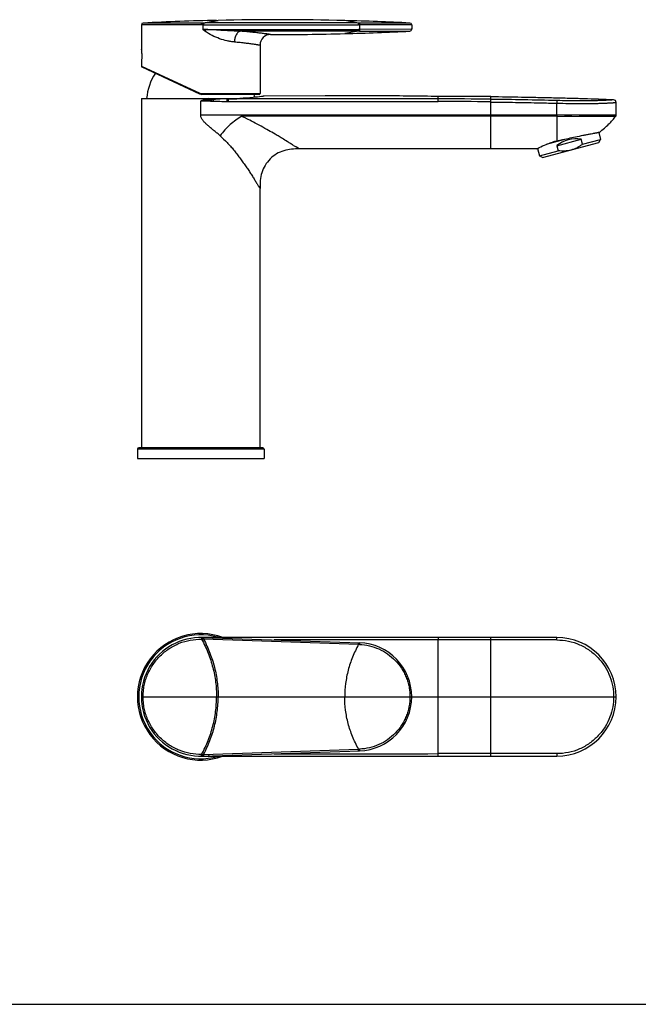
# Model space of a CAD drawing. Header units: millimetres. Extents: x 0 to 841, y 0 to 594.
# Tile 3 of 3: x 254 to 489, y 0 to 373. Entities that reach past the tile are written whole.
import ezdxf

# ---------------------------------------------------------------- set-up
doc = ezdxf.new("R2010")
doc.units = ezdxf.units.MM
doc.header["$LTSCALE"] = 46.255
doc.layers.get('0').update_dxf_attribs({"linetype": 'CONTINUOUS'})

msp = doc.modelspace()

# ---------------------------------------------------------------- linework, layer by layer
at = {"color": 9, "linetype": 'CONTINUOUS'}
for p, q in [((324.18, 371.54), (300.56, 371.51)), ((304.86, 371.51), (300.56, 371.51)), ((323.41, 372.23), (329.06, 373.23)), ((324.16, 372.23), (323.41, 372.23)), ((323.82, 371.54), (323.82, 369.81)), ((324.16, 372.23), (329.67, 373.24)), ((382.9, 372.23), (377.65, 373.15)), ((383.23, 372.23), (382.9, 372.23)), ((403.06, 371.51), (382.92, 371.54)), ((383.25, 371.53), (383.25, 369.81)), ((403.06, 369.84), (383.25, 369.81)), ((402.82, 369.84), (383.25, 369.81)), ((397.3, 371.51), (386.36, 371.53)), ((402.11, 371.51), (397.3, 371.51)), ((403.06, 371.51), (402.11, 371.51)), ((382.9, 369.11), (377.65, 368.19)), ((383.23, 369.11), (382.9, 369.11)), ((300.56, 355.82), (322.78, 345.59)), ((323.06, 345.49), (322.98, 345.2)), ((323.51, 345.44), (345.56, 345.44)), ((413.06, 342.41), (413.06, 344.36)), ((327.77, 342.6), (323.06, 342.59)), ((323.06, 337.32), (323.06, 342.59)), ((327.78, 343.18), (327.77, 342.6)), ((332.98, 343.41), (332.95, 342.42)), ((458.09, 342.81), (458.06, 341.81)), ((458.06, 337.32), (458.06, 341.81)), ((458.06, 337.32), (323.06, 337.32)), ((338.62, 337.32), (338.62, 336.83)), ((458.06, 336.83), (338.62, 336.83)), ((413.06, 337.32), (413.06, 336.83)), ((480.56, 337.32), (458.06, 337.32)), ((458.06, 337.32), (458.06, 327.42)), ((458.06, 336.82), (468.7, 336.83)), ((460.94, 336.83), (463.79, 336.83)), ((466.55, 336.83), (480.39, 336.83)), ((471.61, 336.83), (473.82, 336.83)), ((473.82, 336.83), (478.69, 336.83)), ((480.2, 336.83), (480.39, 336.83)), ((360.56, 324.48), (360.21, 324.68)), ((347.06, 210.54), (299.06, 210.54)), ((323.7, 139.14), (323.82, 139.14)), ((323.7, 139.14), (323.82, 139.14)), ((323.82, 139.14), (324.15, 139.14)), ((324.15, 139.14), (324.18, 139.14)), ((324.18, 139.12), (324.16, 138.48)), ((324.18, 139.14), (324.62, 139.14)), ((325.88, 139.07), (325.93, 139.07)), ((325.88, 139.07), (325.93, 139.07)), ((333.44, 138.81), (333.44, 139.14)), ((333.44, 139.07), (333.44, 139.14)), ((413.06, 139.14), (413.06, 138.2)), ((413.06, 94.14), (413.06, 138.2)), ((433.06, 138.2), (413.06, 138.2)), ((458.09, 138.2), (433.06, 138.2)), ((382.9, 136.51), (382.92, 137.14)), ((300.56, 116.64), (480.56, 116.64)), ((323.7, 94.15), (323.82, 94.15)), ((323.82, 94.15), (323.7, 94.15)), ((323.82, 94.15), (324.18, 94.14)), ((324.16, 94.8), (324.18, 94.17)), ((324.18, 94.14), (324.63, 94.14)), ((325.97, 94.22), (325.88, 94.21)), ((325.97, 94.21), (325.88, 94.21)), ((333.44, 94.48), (333.44, 94.14)), ((382.92, 96.14), (382.9, 96.78)), ((458.09, 95.08), (413.06, 95.08))]:
    msp.add_line(p, q, dxfattribs=at)
at = {"color": 7, "linetype": 'CONTINUOUS'}
for p, q in [((300.56, 371.51), (300.56, 362.19)), ((329.06, 373.23), (329.67, 373.24)), ((403.06, 371.51), (403.06, 369.84)), ((345.56, 363.86), (345.56, 345.44)), ((300.57, 362.1), (300.56, 362.19)), ((300.57, 362.1), (300.56, 362.19)), ((300.56, 357.09), (300.57, 357.17)), ((300.56, 357.09), (300.57, 357.17)), ((300.56, 357.09), (300.56, 355.82)), ((300.74, 355.55), (322.66, 345.32)), ((345.26, 345.14), (323.51, 345.14)), ((370.26, 344.65), (347.06, 344.49)), ((370.37, 344.65), (370.26, 344.65)), ((433.06, 324.48), (433.06, 344.29)), ((300.56, 343.59), (300.56, 211.04)), ((300.56, 343.59), (337.91, 343.59)), ((480.56, 337.32), (480.56, 342.09)), ((480.39, 336.83), (480.43, 336.88)), ((480.43, 336.88), (480.53, 337.05)), ((480.52, 337.05), (480.56, 337.23)), ((480.56, 337.23), (480.56, 337.32)), ((473.97, 330.68), (474.67, 328.08)), ((452.71, 321.16), (473.96, 326.85)), ((461.04, 328.05), (454.04, 326.18)), ((458.05, 325.7), (467.32, 328.18)), ((458.05, 325.7), (458.57, 323.77)), ((462.32, 328.33), (461.04, 328.05)), ((467.83, 326.25), (467.32, 328.18)), ((467.83, 326.25), (474.67, 328.08)), ((473.96, 326.85), (474.67, 328.08)), ((450.53, 324.48), (360.56, 324.48)), ((450.75, 324.6), (451.48, 321.87)), ((451.48, 321.87), (458.57, 323.77)), ((452.71, 321.16), (451.48, 321.87)), ((345.56, 211.04), (345.56, 309.48)), ((299.06, 210.54), (299.06, 207.04)), ((346.56, 211.04), (299.56, 211.04)), ((347.06, 210.54), (347.06, 207.04)), ((299.06, 207.04), (347.06, 207.04)), ((458.06, 139.14), (323.06, 139.14)), ((323.82, 139.13), (383.25, 137.13)), ((325.94, 139.14), (327.77, 139.14)), ((433.06, 94.14), (433.06, 139.14)), ((323.06, 94.14), (458.06, 94.14)), ((323.82, 94.15), (383.25, 96.15)), ((325.97, 94.14), (327.77, 94.14)), ((0, 0), (841, 0))]:
    msp.add_line(p, q, dxfattribs=at)
msp.add_lwpolyline([(300.56, 355.82), (300.58, 355.73), (300.64, 355.62), (300.74, 355.55)], dxfattribs=at)
for centre, radius, start, end in [((351.81, -626.66), 1000.14, 88.51945, 91.26846), ((301.26, 371.51), 0.7, 92.9001, 179.9788), ((351.81, -626.56), 1000.05, 91.30367, 92.89953), ((351.81, -626.55), 1000.04, 87.10046, 88.51923), ((402.36, 371.51), 0.7, 0.0116, 87.1001), ((402.36, 369.84), 0.7, 272.9101, 359.977), ((349.56, 363.86), 4, 89.8721, 179.9996), ((351.81, 1367.92), 1000.06, 269.87162, 271.48067), ((351.81, 1367.9), 1000.04, 271.48077, 272.89955), ((322.51, 342.08), 20, 146.3537, 175.6803), ((323.51, 347.14), 2, 245, 270), ((323.62, 342.08), 20, 5.58, 8.8062), ((345.26, 345.44), 0.3, 270, 360), ((416.46, -1693.42), 2037.79, 89.5331, 90.09544), ((479.56, 342.09), 1, 0.0406, 88.0662), ((480, 337.24), 0.557, 336.0275, 344.6109), ((537.35, -17.48), 353.86, 101.3091, 102.2416), ((462.19, 306.89), 20.95, 101.358, 105.9126), ((299.56, 210.54), 0.5, 90, 180), ((346.56, 210.54), 0.5, 0, 90), ((323.06, 116.64), 24, 69.643, 290.21), ((323.06, 116.64), 22.5, 88.0743, 271.9258), ((458.06, 116.64), 22.5, 270, 90), ((382.56, 116.64), 20.5, 271.9253, 88.0748)]:
    msp.add_arc(centre, radius, start, end, dxfattribs=at)
at = {"color": 9, "linetype": 'CONTINUOUS'}
for centre, radius, start, end in [((352.67, 30013.24), 29643.45, 269.944236, 270.058477), ((315.16, 145.03), 224.94, 87.5038, 87.795), ((334.71, 382.93), 17.05, 230.3145, 233.7842), ((335.49, 363.51), 12.25, 149.3419, 152.4859), ((323.51, 347.18), 1.74, 245.3057, 255.0683), ((323.51, 347.19), 1.75, 255.1101, 269.9729), ((333.43, 356.27), 13.85, 268.014, 270.0323), ((333.23, 363), 19.59, 269.263, 270.593), ((328.13, 531.52), 188.19, 271.6168, 272.9467), ((416.46, -1693.25), 2036.67, 89.53287, 90.09551), ((416.46, -1693.48), 2035.9, 89.5327, 90.09557), ((409.01, -1690.17), 2033.57, 88.61704, 89.3222), ((291.2, 236.38), 111.09, 62.1846, 63.7466), ((438.34, 463.46), 159.26, 239.7955, 240.2216), ((323.06, 116.64), 23.5, 73.929, 286.0692), ((323.13, 117.09), 21.42, 88.2214, 89.255), ((323.46, 122.64), 15.86, 87.4673, 88.7869), ((-527.66, -26046.19), 26198.53, 88.008202, 88.136744), ((323.08, 79.7), 59.44, 88.5034, 88.9376), ((323.11, 80.76), 58.38, 87.2754, 88.5042), ((323.13, 81.32), 57.82, 86.8371, 87.2254), ((323.15, 81.57), 57.57, 86.6285, 86.837), ((377.08, -26712.89), 26851.12, 89.923218, 90.055704), ((382.26, 115.78), 20.74, 87.3052, 88.2133), ((323.19, 112.84), 18.07, 270.6916, 271.9166), ((323.37, 117.83), 23.04, 271.0542, 271.9623), ((-511.84, 25800.17), 25718.96, 271.862744, 271.993683), ((323.08, 153.58), 59.44, 271.0625, 271.4969), ((323.11, 152.52), 58.38, 271.496, 272.7249), ((323.14, 151.94), 57.8, 272.8106, 273.1646), ((323.15, 151.71), 57.56, 273.1647, 273.3721), ((377.08, 26966.33), 26871.28, 269.94427, 270.076729), ((382.26, 117.5), 20.74, 271.7868, 272.695)]:
    msp.add_arc(centre, radius, start, end, dxfattribs=at)
at = {"color": 7, "linetype": 'CONTINUOUS'}
msp.add_ellipse((465.4, 316.28), major_axis=(6.04, 10.45), ratio=0.988183, start_param=6.651502, end_param=7.473778, dxfattribs=at)
at = {"color": 9, "linetype": 'CONTINUOUS'}
for points, knots in [([(323.41, 372.23), (321.97, 372.23), (319.15, 372.22), (315.05, 372.22), (311.26, 372.21), (307.94, 372.21), (305.52, 372.21), (303.92, 372.21), (302.99, 372.21), (302.25, 372.21), (301.77, 372.2), (301.49, 372.21), (301.34, 372.2), (301.26, 372.21), (301.23, 372.2)], [0, 0, 0, 0, 0.194402, 0.381699, 0.554593, 0.706321, 0.830956, 0.881545, 0.923628, 0.956796, 0.980721, 0.989143, 0.995169, 1, 1, 1, 1]), ([(323.42, 371.54), (323.42, 371.62), (323.42, 371.78), (323.42, 371.99), (323.41, 372.13), (323.41, 372.21), (323.41, 372.23)], [0, 0, 0, 0, 0.362504, 0.676048, 0.898564, 1, 1, 1, 1]), ([(323.82, 371.54), (323.82, 371.62), (323.82, 371.78), (323.81, 371.96), (323.81, 372.09), (323.81, 372.16), (323.8, 372.2), (323.8, 372.23), (323.8, 372.23)], [0, 0, 0, 0, 0.362039, 0.675375, 0.800118, 0.897881, 0.965171, 1, 1, 1, 1]), ([(382.9, 372.23), (373.11, 372.24), (353.53, 372.25), (333.95, 372.24), (324.16, 372.23)], [0, 0, 0, 0, 0.49999, 1, 1, 1, 1]), ([(324.16, 372.23), (324.16, 372.23), (324.17, 372.2), (324.17, 372.16), (324.17, 372.09), (324.18, 371.96), (324.18, 371.78), (324.18, 371.62), (324.18, 371.54)], [0, 0, 0, 0, 0.035142, 0.102645, 0.200514, 0.325264, 0.63837, 1, 1, 1, 1]), ([(338.16, 369.1), (337.06, 369.11), (334.86, 369.19), (331.57, 369.39), (328.27, 369.6), (326.06, 369.71), (324.96, 369.76)], [0, 0, 0, 0, 0.24904, 0.498873, 0.74931, 1, 1, 1, 1]), ([(382.92, 371.54), (382.92, 371.62), (382.92, 371.78), (382.92, 371.96), (382.92, 372.09), (382.91, 372.15), (382.91, 372.2), (382.91, 372.22), (382.9, 372.23)], [0, 0, 0, 0, 0.362202, 0.675607, 0.800341, 0.898062, 0.965278, 1, 1, 1, 1]), ([(382.9, 369.11), (382.91, 369.12), (382.91, 369.14), (382.91, 369.19), (382.92, 369.26), (382.92, 369.38), (382.92, 369.57), (382.92, 369.72), (382.92, 369.81)], [0, 0, 0, 0, 0.034767, 0.102017, 0.19976, 0.324502, 0.637881, 1, 1, 1, 1]), ([(383.23, 372.23), (383.23, 372.22), (383.24, 372.2), (383.24, 372.15), (383.24, 372.09), (383.25, 371.96), (383.25, 371.78), (383.25, 371.62), (383.25, 371.53)], [0, 0, 0, 0, 0.034514, 0.101586, 0.19922, 0.323926, 0.63748, 1, 1, 1, 1]), ([(402.4, 372.2), (402.37, 372.21), (402.25, 372.2), (401.97, 372.21), (401.52, 372.21), (400.9, 372.21), (400.1, 372.21), (398.73, 372.21), (396.65, 372.21), (393.79, 372.21), (390.52, 372.22), (386.95, 372.22), (384.49, 372.23), (383.23, 372.23)], [0, 0, 0, 0, 0.004798, 0.019083, 0.042678, 0.07541, 0.117049, 0.16714, 0.290697, 0.441743, 0.614586, 0.802988, 1, 1, 1, 1]), ([(383.25, 369.81), (383.25, 369.72), (383.25, 369.57), (383.25, 369.38), (383.24, 369.26), (383.24, 369.19), (383.24, 369.14), (383.23, 369.12), (383.23, 369.11)], [0, 0, 0, 0, 0.362337, 0.675871, 0.80064, 0.898336, 0.965456, 1, 1, 1, 1]), ([(335.86, 365.07), (335.41, 365.08), (334.48, 365.16), (332.59, 365.51), (330.17, 366.23), (327.31, 367.44), (325.49, 368.54), (324.63, 369.17)], [0, 0, 0, 0, 0.112288, 0.229724, 0.476926, 0.735564, 1, 1, 1, 1]), ([(338.15, 369.1), (338, 369.08), (337.68, 368.98), (337.25, 368.7), (336.86, 368.3), (336.39, 367.6), (335.98, 366.51), (335.87, 365.56), (335.86, 365.07)], [0, 0, 0, 0, 0.09465, 0.196508, 0.308211, 0.430658, 0.703595, 1, 1, 1, 1]), ([(349.57, 367.86), (349.57, 367.86), (349.55, 367.86), (349.51, 367.87), (349.45, 367.88), (349.32, 367.89), (349.1, 367.93), (348.76, 367.97), (348.33, 368.03), (347.8, 368.1), (347.18, 368.18), (346.19, 368.31), (344.74, 368.48), (342.77, 368.69), (340.54, 368.9), (338.97, 369.03), (338.15, 369.1)], [0, 0, 0, 0, 0.001122, 0.004366, 0.00974, 0.017252, 0.038711, 0.06864, 0.106859, 0.153188, 0.207449, 0.269395, 0.414868, 0.588229, 0.785759, 1, 1, 1, 1]), ([(383.23, 369.11), (384.49, 369.11), (386.95, 369.12), (390.52, 369.12), (393.79, 369.13), (396.65, 369.13), (398.73, 369.13), (400.1, 369.14), (400.9, 369.14), (401.52, 369.14), (401.97, 369.14), (402.25, 369.14), (402.37, 369.14), (402.4, 369.14)], [0, 0, 0, 0, 0.197019, 0.385423, 0.558266, 0.709311, 0.832865, 0.882954, 0.924592, 0.957324, 0.980915, 0.995197, 1, 1, 1, 1]), ([(335.86, 365.07), (336.57, 365.05), (337.62, 364.98), (338.97, 364.83), (339.89, 364.7), (340.76, 364.59), (341.56, 364.48), (342.3, 364.38), (342.96, 364.28), (343.55, 364.19), (344.07, 364.11), (344.52, 364.03), (344.84, 363.98), (345.05, 363.95), (345.19, 363.92), (345.3, 363.9), (345.39, 363.89), (345.46, 363.88), (345.5, 363.87), (345.52, 363.87), (345.54, 363.86), (345.55, 363.86), (345.56, 363.86), (345.56, 363.86), (345.56, 363.86)], [0, 0, 0, 0, 0.218812, 0.320312, 0.41598, 0.505418, 0.588282, 0.664282, 0.733141, 0.794591, 0.848376, 0.894285, 0.932117, 0.947954, 0.961717, 0.973389, 0.982954, 0.990403, 0.993332, 0.995731, 0.997598, 0.998932, 0.999733, 1, 1, 1, 1]), ([(322.78, 345.59), (322.77, 345.56), (322.74, 345.51), (322.72, 345.45), (322.7, 345.4), (322.68, 345.37), (322.67, 345.35), (322.67, 345.33), (322.66, 345.32), (322.66, 345.32)], [0, 0, 0, 0, 0.383011, 0.555929, 0.707288, 0.831443, 0.923828, 0.980631, 1, 1, 1, 1]), ([(323.51, 345.44), (323.51, 345.4), (323.51, 345.34), (323.51, 345.27), (323.51, 345.23), (323.51, 345.19), (323.51, 345.16), (323.51, 345.15), (323.51, 345.14), (323.51, 345.14)], [0, 0, 0, 0, 0.382373, 0.555167, 0.706528, 0.830808, 0.923358, 0.980327, 1, 1, 1, 1]), ([(325.88, 343.59), (325.64, 343.51), (325.17, 343.36), (324.58, 343.17), (324.11, 343.01), (323.81, 342.91), (323.58, 342.82), (323.39, 342.77), (323.21, 342.71), (323.11, 342.63), (323.06, 342.59)], [0, 0, 0, 0, 0.248179, 0.497073, 0.621676, 0.746618, 0.809384, 0.874018, 0.938064, 1, 1, 1, 1]), ([(327.78, 343.18), (327.1, 343.12), (325.74, 342.98), (324.38, 342.83), (323.7, 342.74)], [0, 0, 0, 0, 0.499908, 1, 1, 1, 1]), ([(327.77, 342.6), (328.64, 342.58), (329.93, 342.54), (331.66, 342.48), (332.52, 342.44), (332.95, 342.42)], [0, 0, 0, 0, 0.502607, 0.7497, 1, 1, 1, 1]), ([(332.43, 343.42), (332.04, 343.42), (330.49, 343.4), (328.95, 343.29), (327.78, 343.18)], [0, 0, 0, 0, 0.246912, 1, 1, 1, 1]), ([(332.76, 343.59), (332.78, 343.56), (332.84, 343.49), (332.92, 343.43), (332.98, 343.41)], [0, 0, 0, 0, 0.286301, 1, 1, 1, 1]), ([(413.06, 343.41), (406.41, 343.42), (393.15, 343.43), (373.26, 343.44), (353.37, 343.43), (340.09, 343.42), (333.44, 343.41)], [0, 0, 0, 0, 0.250667, 0.499496, 0.749463, 1, 1, 1, 1]), ([(333.44, 343.41), (333.44, 343.38), (333.44, 343.28), (333.43, 342.94), (333.44, 342.64), (333.44, 342.41)], [0, 0, 0, 0, 0.091629, 0.312075, 1, 1, 1, 1]), ([(333.44, 342.41), (340.09, 342.42), (353.37, 342.43), (373.26, 342.45), (393.15, 342.44), (406.41, 342.42), (413.06, 342.42)], [0, 0, 0, 0, 0.250539, 0.5005, 0.749329, 1, 1, 1, 1]), ([(458.06, 341.81), (459.58, 341.78), (461.85, 341.73), (464.85, 341.7), (467.02, 341.69), (469.08, 341.69), (471.03, 341.7), (472.82, 341.73), (474.45, 341.77), (475.89, 341.82), (476.97, 341.86), (477.74, 341.9), (478.24, 341.93), (478.69, 341.95), (479.09, 341.98), (479.44, 342), (479.74, 342.02), (479.99, 342.04), (480.17, 342.06), (480.29, 342.07), (480.36, 342.07), (480.42, 342.08), (480.47, 342.08), (480.51, 342.08), (480.53, 342.09), (480.54, 342.09), (480.55, 342.09), (480.56, 342.09), (480.56, 342.09), (480.56, 342.09), (480.56, 342.09)], [0, 0, 0, 0, 0.202598, 0.302492, 0.399257, 0.491545, 0.578226, 0.658253, 0.7307, 0.794983, 0.850592, 0.875038, 0.897248, 0.91723, 0.934989, 0.950535, 0.963885, 0.975078, 0.984151, 0.987904, 0.991141, 0.993868, 0.996088, 0.997807, 0.998479, 0.999028, 0.999454, 0.999758, 0.99994, 1, 1, 1, 1]), ([(479.6, 343.09), (479.6, 343.09), (479.59, 343.09), (479.59, 343.09), (479.58, 343.09), (479.57, 343.09), (479.54, 343.08), (479.51, 343.08), (479.46, 343.08), (479.4, 343.07), (479.33, 343.06), (479.22, 343.05), (479.05, 343.04), (478.81, 343.02), (478.52, 343), (478.19, 342.98), (477.81, 342.95), (477.38, 342.92), (476.9, 342.9), (476.17, 342.86), (475.13, 342.81), (473.75, 342.77), (472.2, 342.73), (470.48, 342.7), (468.63, 342.69), (466.65, 342.69), (464.57, 342.7), (461.71, 342.73), (459.54, 342.77), (458.09, 342.81)], [0, 0, 0, 0, 0.00006, 0.000242, 0.000545, 0.000971, 0.002192, 0.003909, 0.006128, 0.008852, 0.012087, 0.015838, 0.024904, 0.036088, 0.049429, 0.064963, 0.082711, 0.102679, 0.124876, 0.149308, 0.204891, 0.269153, 0.341588, 0.421618, 0.508315, 0.600632, 0.697431, 0.797357, 1, 1, 1, 1]), ([(325.97, 333.18), (325.67, 333.45), (325.21, 333.86), (324.62, 334.44), (324.2, 334.89), (323.81, 335.37), (323.44, 335.88), (323.22, 336.34), (323.08, 336.73), (323.05, 336.94), (323.06, 337.04)], [0, 0, 0, 0, 0.249433, 0.374368, 0.499415, 0.624475, 0.749539, 0.874511, 0.937461, 1, 1, 1, 1]), ([(323.06, 337.04), (323.06, 337.09), (323.07, 337.18), (323.06, 337.27), (323.06, 337.32)], [0, 0, 0, 0, 0.500045, 1, 1, 1, 1]), ([(338.62, 336.83), (337.86, 336.35), (336.33, 335.39), (334.9, 334.28), (334.21, 333.67)], [0, 0, 0, 0, 0.493338, 1, 1, 1, 1]), ([(340.34, 336.01), (340.19, 336.08), (339.63, 336.36), (339.05, 336.63), (338.62, 336.83)], [0, 0, 0, 0, 0.248556, 1, 1, 1, 1]), ([(330.43, 329.45), (330.07, 329.76), (329.35, 330.4), (328.22, 331.31), (327.09, 332.23), (326.35, 332.86), (325.97, 333.18)], [0, 0, 0, 0, 0.247245, 0.496462, 0.747488, 1, 1, 1, 1]), ([(334.21, 333.67), (333.51, 333.05), (332.17, 331.7), (331.01, 330.2), (330.43, 329.45)], [0, 0, 0, 0, 0.497178, 1, 1, 1, 1]), ([(348.77, 331.49), (347.84, 332.01), (345.93, 333.07), (344.02, 334.12), (343.03, 334.64)], [0, 0, 0, 0, 0.489107, 1, 1, 1, 1]), ([(330.43, 329.45), (331.32, 328.61), (332.64, 327.32), (334.33, 325.53), (335.55, 324.11), (336.72, 322.63), (337.85, 321.12), (338.95, 319.61), (340.01, 318.1), (341.01, 316.63), (341.96, 315.2), (342.85, 313.81), (343.55, 312.69), (344.08, 311.83), (344.44, 311.26), (344.75, 310.75), (345.03, 310.31), (345.22, 310), (345.35, 309.8), (345.43, 309.69), (345.48, 309.6), (345.52, 309.53), (345.55, 309.5), (345.56, 309.48), (345.56, 309.48)], [0, 0, 0, 0, 0.146325, 0.219734, 0.293946, 0.369056, 0.444361, 0.519209, 0.592746, 0.663827, 0.731802, 0.797455, 0.860572, 0.889951, 0.917058, 0.941245, 0.961853, 0.97835, 0.984923, 0.990333, 0.994554, 0.997566, 0.999378, 1, 1, 1, 1]), ([(352.11, 329.59), (351.84, 329.75), (350.73, 330.39), (349.62, 331.01), (348.77, 331.49)], [0, 0, 0, 0, 0.243673, 1, 1, 1, 1]), ([(354.01, 328.44), (353.86, 328.54), (353.23, 328.93), (352.59, 329.31), (352.11, 329.59)], [0, 0, 0, 0, 0.244261, 1, 1, 1, 1]), ([(356.6, 326.8), (356.39, 326.93), (355.53, 327.47), (354.67, 328.03), (354.01, 328.44)], [0, 0, 0, 0, 0.238781, 1, 1, 1, 1]), ([(358.22, 325.82), (358.09, 325.9), (357.55, 326.22), (357.01, 326.54), (356.6, 326.8)], [0, 0, 0, 0, 0.236214, 1, 1, 1, 1]), ([(360.21, 324.68), (360.15, 324.72), (359.83, 324.9), (359.51, 325.08), (359.25, 325.23)], [0, 0, 0, 0, 0.195637, 1, 1, 1, 1]), ([(301.23, 116.64), (301.24, 116.82), (301.23, 117.18), (301.25, 117.72), (301.28, 118.26), (301.35, 118.98), (301.46, 119.88), (301.65, 120.95), (301.89, 122), (302.27, 123.39), (302.89, 125.09), (303.82, 127.05), (305.32, 129.52), (307.64, 132.31), (311.03, 135.04), (314.89, 137.06), (319.07, 138.28), (321.97, 138.52), (323.41, 138.5)], [0, 0, 0, 0, 0.015636, 0.03127, 0.046905, 0.062541, 0.093811, 0.125081, 0.156351, 0.187622, 0.250145, 0.31267, 0.375198, 0.500111, 0.625043, 0.750002, 0.874986, 1, 1, 1, 1]), ([(323.42, 139.14), (323.42, 139.14), (323.42, 139.13), (323.42, 139.13), (323.42, 139.11), (323.42, 139.08), (323.42, 139.03), (323.42, 138.95), (323.42, 138.86), (323.41, 138.71), (323.41, 138.59), (323.41, 138.5)], [0, 0, 0, 0, 0.004546, 0.018459, 0.041588, 0.073776, 0.16427, 0.286628, 0.436853, 0.609958, 1, 1, 1, 1]), ([(323.41, 138.5), (324.33, 136.78), (325.97, 133.28), (327.76, 127.82), (328.83, 122.26), (329.06, 118.51), (329.06, 116.64)], [0, 0, 0, 0, 0.257391, 0.507312, 0.753534, 1, 1, 1, 1]), ([(323.8, 138.5), (323.8, 138.54), (323.8, 138.62), (323.8, 138.74), (323.81, 138.85), (323.81, 138.94), (323.81, 139.01), (323.82, 139.05), (323.82, 139.08), (323.82, 139.1), (323.82, 139.12), (323.82, 139.12), (323.82, 139.13), (323.82, 139.13)], [0, 0, 0, 0, 0.199601, 0.389607, 0.562524, 0.71267, 0.83506, 0.884581, 0.925692, 0.957976, 0.981225, 0.995284, 1, 1, 1, 1]), ([(324.16, 138.48), (325.06, 136.76), (326.66, 133.25), (328.4, 127.8), (329.44, 122.25), (329.67, 118.51), (329.67, 116.64)], [0, 0, 0, 0, 0.257049, 0.506966, 0.753361, 1, 1, 1, 1]), ([(327.78, 139), (327.78, 139.02), (327.78, 139.05), (327.78, 139.1), (327.77, 139.12), (327.77, 139.14), (327.77, 139.14)], [0, 0, 0, 0, 0.429568, 0.742366, 0.933028, 1, 1, 1, 1]), ([(332.95, 139.14), (332.95, 139.14), (332.95, 139.13), (332.96, 139.12), (332.96, 139.09), (332.96, 139.04), (332.97, 138.95), (332.97, 138.87), (332.97, 138.83)], [0, 0, 0, 0, 0.019886, 0.070199, 0.151972, 0.264851, 0.579122, 1, 1, 1, 1]), ([(458.09, 138.2), (458.09, 138.27), (458.09, 138.39), (458.08, 138.56), (458.08, 138.72), (458.08, 138.86), (458.08, 138.96), (458.07, 139.03), (458.07, 139.07), (458.07, 139.1), (458.07, 139.12), (458.07, 139.13), (458.06, 139.14), (458.06, 139.14)], [0, 0, 0, 0, 0.197733, 0.386442, 0.558945, 0.709336, 0.832384, 0.882201, 0.923651, 0.956357, 0.980015, 0.994513, 1, 1, 1, 1]), ([(458.09, 138.2), (459.55, 138.2), (462.5, 137.9), (466.73, 136.56), (469.97, 134.73), (472.27, 132.92), (474.34, 130.91), (476.48, 128.1), (478.3, 124.39), (479.36, 120.53), (479.6, 117.92), (479.6, 116.64)], [0, 0, 0, 0, 0.129709, 0.261144, 0.392051, 0.456965, 0.521219, 0.64703, 0.768771, 0.886402, 1, 1, 1, 1]), ([(382.9, 136.51), (382.05, 134.94), (380.53, 131.77), (378.87, 126.81), (377.87, 121.76), (377.65, 118.35), (377.65, 116.64)], [0, 0, 0, 0, 0.257687, 0.507601, 0.753669, 1, 1, 1, 1]), ([(383.25, 137.13), (383.25, 137.13), (383.25, 137.12), (383.25, 137.12), (383.25, 137.1), (383.25, 137.08), (383.25, 137.05), (383.25, 137.01), (383.25, 136.94), (383.24, 136.85), (383.24, 136.74), (383.24, 136.62), (383.23, 136.54), (383.23, 136.49)], [0, 0, 0, 0, 0.004739, 0.018824, 0.042102, 0.074416, 0.115559, 0.16511, 0.287553, 0.437726, 0.610628, 0.800557, 1, 1, 1, 1]), ([(383.23, 136.49), (384.5, 136.45), (387.04, 136.11), (390.67, 134.89), (394, 133), (396.91, 130.52), (398.9, 128.02), (400.18, 125.82), (400.98, 124.09), (401.61, 122.29), (401.99, 120.74), (402.2, 119.49), (402.29, 118.7), (402.35, 118.07), (402.38, 117.59), (402.39, 117.2), (402.39, 116.88), (402.39, 116.72), (402.4, 116.64)], [0, 0, 0, 0, 0.125025, 0.250011, 0.374972, 0.49991, 0.624828, 0.687354, 0.749878, 0.8124, 0.874921, 0.90619, 0.937458, 0.953094, 0.968729, 0.984364, 0.992183, 1, 1, 1, 1]), ([(323.41, 94.78), (321.97, 94.76), (319.07, 95.01), (314.89, 96.22), (311.03, 98.24), (307.64, 100.97), (305.32, 103.76), (303.82, 106.23), (302.89, 108.19), (302.27, 109.89), (301.89, 111.28), (301.65, 112.34), (301.46, 113.4), (301.35, 114.3), (301.28, 115.02), (301.25, 115.56), (301.23, 116.1), (301.24, 116.46), (301.23, 116.64)], [0, 0, 0, 0, 0.125015, 0.249997, 0.374955, 0.499887, 0.624801, 0.687329, 0.749854, 0.812377, 0.843648, 0.874918, 0.906187, 0.937457, 0.953093, 0.968729, 0.984364, 1, 1, 1, 1]), ([(323.41, 94.78), (324.33, 96.5), (325.97, 100.01), (327.76, 105.46), (328.83, 111.02), (329.06, 114.77), (329.06, 116.64)], [0, 0, 0, 0, 0.257391, 0.507312, 0.753534, 1, 1, 1, 1]), ([(324.16, 94.8), (325.06, 96.53), (326.66, 100.03), (328.4, 105.48), (329.44, 111.03), (329.67, 114.77), (329.67, 116.64)], [0, 0, 0, 0, 0.257049, 0.506966, 0.753361, 1, 1, 1, 1]), ([(382.9, 96.78), (382.05, 98.34), (380.53, 101.52), (378.87, 106.47), (377.87, 111.53), (377.65, 114.94), (377.65, 116.64)], [0, 0, 0, 0, 0.257687, 0.507601, 0.753669, 1, 1, 1, 1]), ([(402.4, 116.64), (402.39, 116.56), (402.39, 116.4), (402.39, 116.09), (402.38, 115.69), (402.35, 115.21), (402.29, 114.58), (402.2, 113.79), (402.04, 112.85), (401.84, 111.92), (401.5, 110.69), (400.98, 109.19), (400.18, 107.46), (398.9, 105.27), (396.91, 102.76), (394, 100.28), (390.67, 98.39), (387.04, 97.17), (384.5, 96.84), (383.23, 96.79)], [0, 0, 0, 0, 0.007817, 0.015635, 0.031269, 0.046904, 0.062539, 0.093806, 0.125074, 0.156342, 0.187611, 0.250131, 0.312654, 0.37518, 0.500097, 0.625034, 0.749995, 0.874981, 1, 1, 1, 1]), ([(479.6, 116.64), (479.6, 115.36), (479.36, 112.75), (478.3, 108.9), (476.48, 105.18), (474.34, 102.37), (472.27, 100.37), (469.97, 98.55), (466.74, 96.72), (462.5, 95.38), (459.55, 95.08), (458.09, 95.08)], [0, 0, 0, 0, 0.113598, 0.231228, 0.352969, 0.47878, 0.543035, 0.607948, 0.738855, 0.87029, 1, 1, 1, 1]), ([(323.42, 94.14), (323.42, 94.14), (323.42, 94.15), (323.42, 94.16), (323.42, 94.17), (323.42, 94.19), (323.42, 94.22), (323.42, 94.26), (323.42, 94.33), (323.42, 94.43), (323.41, 94.58), (323.41, 94.7), (323.41, 94.78)], [0, 0, 0, 0, 0.004805, 0.018942, 0.042257, 0.074592, 0.115733, 0.165262, 0.287644, 0.437755, 0.610633, 1, 1, 1, 1]), ([(323.82, 94.15), (323.82, 94.15), (323.82, 94.16), (323.82, 94.17), (323.82, 94.18), (323.82, 94.2), (323.82, 94.23), (323.81, 94.27), (323.81, 94.34), (323.81, 94.44), (323.8, 94.54), (323.8, 94.66), (323.8, 94.75), (323.8, 94.79)], [0, 0, 0, 0, 0.004717, 0.018778, 0.042032, 0.074323, 0.115441, 0.16497, 0.287376, 0.437533, 0.61045, 0.80044, 1, 1, 1, 1]), ([(327.78, 94.28), (327.78, 94.26), (327.78, 94.23), (327.78, 94.18), (327.77, 94.16), (327.77, 94.14), (327.77, 94.14)], [0, 0, 0, 0, 0.429555, 0.742388, 0.932896, 1, 1, 1, 1]), ([(332.97, 94.45), (332.97, 94.41), (332.97, 94.33), (332.96, 94.24), (332.96, 94.19), (332.96, 94.16), (332.95, 94.15), (332.95, 94.14), (332.95, 94.14)], [0, 0, 0, 0, 0.420878, 0.735149, 0.848028, 0.929801, 0.980114, 1, 1, 1, 1]), ([(383.23, 96.79), (383.23, 96.71), (383.24, 96.59), (383.24, 96.44), (383.25, 96.34), (383.25, 96.27), (383.25, 96.23), (383.25, 96.2), (383.25, 96.18), (383.25, 96.17), (383.25, 96.16), (383.25, 96.15), (383.25, 96.15)], [0, 0, 0, 0, 0.389548, 0.562489, 0.712677, 0.835127, 0.884672, 0.925788, 0.958066, 0.981302, 0.995334, 1, 1, 1, 1]), ([(458.09, 95.08), (458.09, 95.02), (458.09, 94.9), (458.08, 94.72), (458.08, 94.56), (458.08, 94.42), (458.08, 94.32), (458.07, 94.25), (458.07, 94.22), (458.07, 94.19), (458.07, 94.16), (458.07, 94.15), (458.06, 94.14), (458.06, 94.14)], [0, 0, 0, 0, 0.197776, 0.386217, 0.55888, 0.709322, 0.831713, 0.8813, 0.922694, 0.955557, 0.979558, 0.994398, 1, 1, 1, 1])]:
    msp.add_open_spline(points, degree=3, knots=knots, dxfattribs=at)
for points in [[(324.18, 371.54), (333.97, 371.55), (353.55, 371.55), (373.13, 371.55), (382.92, 371.54)], [(383.25, 369.81), (383.14, 369.81), (383.03, 369.81), (382.92, 369.81)], [(382.9, 369.11), (367.99, 369.09), (353.07, 369.09), (338.16, 369.1)], [(323.7, 342.74), (323.48, 342.71), (323.27, 342.64), (323.06, 342.59)], [(323.7, 342.74), (325.05, 342.67), (326.41, 342.63), (327.77, 342.6)], [(332.98, 343.41), (332.8, 343.41), (332.61, 343.42), (332.43, 343.42)], [(324.62, 139.14), (325.01, 139.14), (325.4, 139.14), (325.78, 139.14)], [(324.63, 94.14), (325.05, 94.14), (325.46, 94.14), (325.88, 94.14)]]:
    msp.add_open_spline(points, degree=3, dxfattribs=at)
at = {"color": 7, "linetype": 'CONTINUOUS'}
for points, knots in [([(300.56, 362.19), (300.56, 362.19), (300.57, 362.15), (300.57, 362.14), (300.58, 362.06), (300.58, 361.98), (300.6, 361.88), (300.61, 361.69), (300.64, 361.42), (300.66, 361.03), (300.69, 360.6), (300.7, 360.13), (300.71, 359.8), (300.71, 359.64)], [0, 0, 0, 0, 0.004855, 0.019331, 0.043289, 0.076501, 0.118591, 0.169165, 0.293654, 0.445152, 0.617813, 0.805239, 1, 1, 1, 1]), ([(300.71, 359.64), (300.71, 359.47), (300.7, 359.14), (300.69, 358.67), (300.66, 358.24), (300.64, 357.85), (300.61, 357.58), (300.6, 357.39), (300.58, 357.29), (300.58, 357.2), (300.57, 357.14), (300.56, 357.11), (300.56, 357.09), (300.56, 357.09)], [0, 0, 0, 0, 0.194758, 0.382182, 0.554844, 0.706343, 0.830833, 0.881408, 0.923499, 0.956711, 0.98067, 0.995145, 1, 1, 1, 1]), ([(346.1, 344.34), (345.06, 344.19), (342.33, 343.87), (339.59, 343.68), (337.91, 343.59)], [0, 0, 0, 0, 0.385317, 1, 1, 1, 1]), ([(347.06, 344.49), (347.06, 344.49), (347.05, 344.49), (347.05, 344.48), (347.03, 344.48), (346.99, 344.47), (346.92, 344.46), (346.81, 344.45), (346.68, 344.42), (346.51, 344.4), (346.32, 344.37), (346.18, 344.35), (346.1, 344.34)], [0, 0, 0, 0, 0.003952, 0.015789, 0.035499, 0.063072, 0.141759, 0.251721, 0.392774, 0.56472, 0.767253, 1, 1, 1, 1]), ([(413.06, 344.36), (409.53, 344.42), (402.43, 344.52), (391.78, 344.61), (382.87, 344.66), (375.73, 344.66), (372.16, 344.66), (370.37, 344.65)], [0, 0, 0, 0, 0.248533, 0.498401, 0.749057, 0.874528, 1, 1, 1, 1]), ([(479.6, 343.09), (475.82, 343.21), (470.18, 343.42), (462.61, 343.64), (456.8, 343.78), (450.81, 343.91), (442.88, 344.07), (436.94, 344.15), (433.06, 344.2)], [0, 0, 0, 0, 0.243691, 0.363335, 0.48858, 0.617709, 0.749769, 1, 1, 1, 1]), ([(433.06, 342.26), (436.19, 342.22), (442.44, 342.13), (450.77, 341.98), (455.98, 341.86), (458.06, 341.81)], [0, 0, 0, 0, 0.375, 0.75, 1, 1, 1, 1]), ([(474.21, 330.73), (474.87, 331.25), (476.09, 332.29), (477.76, 333.86), (479.17, 335.36), (480.01, 336.35), (480.39, 336.83)], [0, 0, 0, 0, 0.288678, 0.552845, 0.789381, 1, 1, 1, 1]), ([(474.21, 330.73), (474.21, 330.73), (474.21, 330.73), (474.21, 330.73), (474.2, 330.73), (474.18, 330.73), (474.15, 330.72), (474.1, 330.71), (474.04, 330.7), (473.97, 330.68), (473.88, 330.66), (473.74, 330.63), (473.53, 330.59), (473.24, 330.53), (472.9, 330.47), (472.52, 330.39), (472.08, 330.31), (471.42, 330.18), (470.49, 330), (469.27, 329.76), (468.41, 329.59), (467.96, 329.5)], [0, 0, 0, 0, 0.000269, 0.001076, 0.002421, 0.004302, 0.009672, 0.01718, 0.026822, 0.038589, 0.052464, 0.068431, 0.106575, 0.152858, 0.20706, 0.268944, 0.33822, 0.414573, 0.5871, 0.783416, 1, 1, 1, 1]), ([(450.53, 324.48), (450.83, 324.64), (451.97, 325.24), (453.14, 325.81), (454.02, 326.18)], [0, 0, 0, 0, 0.263249, 1, 1, 1, 1]), ([(454.02, 326.18), (454.2, 326.25), (455, 326.57), (455.81, 326.85), (456.44, 327.03)], [0, 0, 0, 0, 0.23217, 1, 1, 1, 1]), ([(461.04, 328.05), (460.79, 328), (459.8, 327.78), (458.8, 327.57), (458.06, 327.42)], [0, 0, 0, 0, 0.254909, 1, 1, 1, 1]), ([(467.83, 326.25), (467.5, 326), (466.83, 325.53), (465.41, 324.71), (464.25, 324.25), (463.46, 324.04)], [0, 0, 0, 0, 0.250173, 0.500335, 1, 1, 1, 1]), ([(360.56, 324.48), (359.55, 324.48), (357.53, 324.46), (354.53, 323.91), (351.72, 322.65), (349.29, 320.74), (347.38, 318.31), (346.13, 315.5), (345.57, 312.5), (345.56, 310.48), (345.56, 309.48)], [0, 0, 0, 0, 0.124524, 0.249011, 0.374181, 0.500192, 0.626415, 0.75185, 0.876136, 1, 1, 1, 1]), ([(463.46, 324.04), (462.67, 323.83), (461.44, 323.65), (459.8, 323.65), (458.98, 323.72), (458.57, 323.77)], [0, 0, 0, 0, 0.499665, 0.749827, 1, 1, 1, 1])]:
    msp.add_open_spline(points, degree=3, knots=knots, dxfattribs=at)
for points in [[(480.39, 336.83), (480.41, 336.86), (480.44, 336.89), (480.46, 336.92)], [(480.46, 336.92), (480.48, 336.95), (480.5, 336.98), (480.51, 337.01)], [(480.54, 337.09), (480.55, 337.13), (480.55, 337.16), (480.56, 337.2)], [(480.56, 337.2), (480.56, 337.24), (480.56, 337.28), (480.56, 337.32)]]:
    msp.add_open_spline(points, degree=3, dxfattribs=at)

doc.saveas('drawing.dxf')
